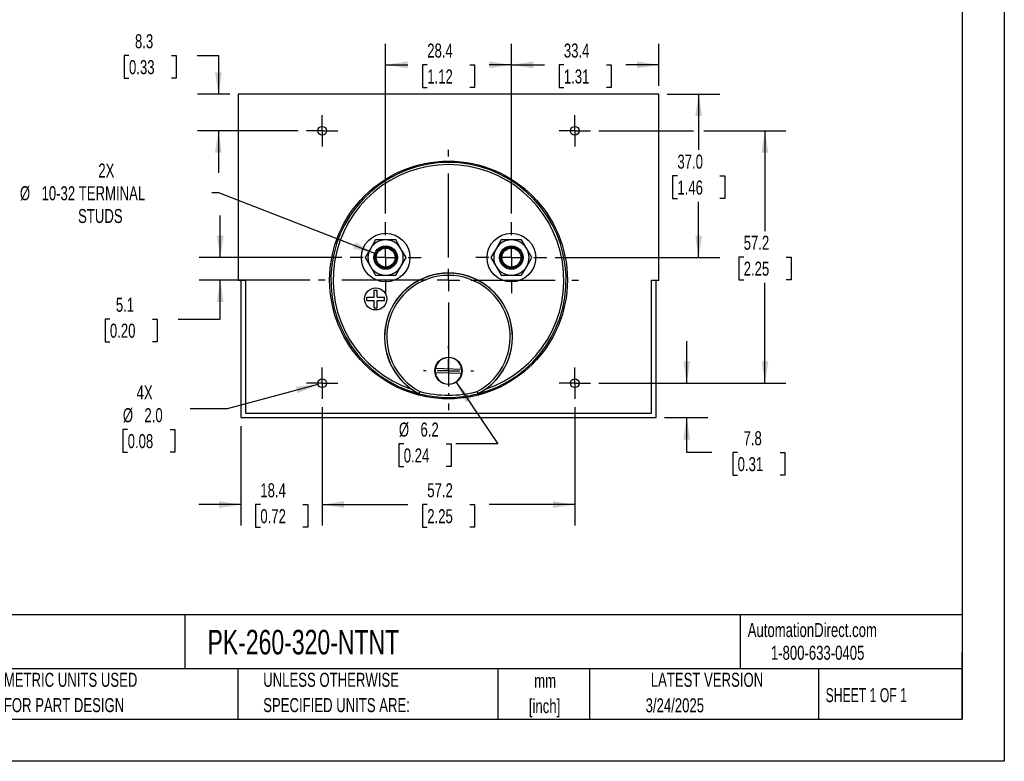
# Model space of a CAD drawing. Header units: millimetres. Extents: x 0 to 419, y 0 to 324.
# Tile 2 of 3: x 196 to 419, y 0 to 168. Entities that reach past the tile are written whole.
import ezdxf

# ---------------------------------------------------------------- set-up
doc = ezdxf.new("R2010")
doc.units = ezdxf.units.MM
doc.header["$LTSCALE"] = 1.5
doc.linetypes.add('CENTERX2', pattern=[20.32, 12.7, -2.54, 2.54, -2.54])
doc.layers.add('CENTER', color=40, linetype='CENTERX2')
doc.layers.add('DIMENSIONS', color=140, linetype='Continuous', lineweight=25)
doc.layers.add('TEXT', color=140, linetype='Continuous', lineweight=25)
doc.styles.add('SLDTEXTSTYLE0', font='TXT', dxfattribs={"width": 0.7})
doc.styles.add('SLDTEXTSTYLE1', font='TXT', dxfattribs={"width": 0.65})
doc.dimstyles.new('SLDDIMSTYLE0', dxfattribs={"dimtxt": 3.237012, "dimasz": 4.953, "dimexe": 0, "dimexo": 0.0625, "dimgap": 0.809253, "dimtad": 0, "dimtih": 1, "dimtoh": 1, "dimrnd": 1e-09, "dimzin": 12, "dimdsep": 46, "dimtxsty": 'SLDTEXTSTYLE0', "dimsah": 1, "dimcen": 0.09, "dimadec": 0, "dimazin": 3, "dimtfac": 1, "dimtofl": 0, "dimtmove": 0, "dimatfit": 3, "dimfxl": 0, "dimfrac": 2, "dimtolj": 1, "dimtzin": 12, "dimarcsym": 0})
doc.dimstyles.new('SLDDIMSTYLE1', dxfattribs={"dimtxt": 3.237012, "dimasz": 4.953, "dimexe": 0, "dimexo": 0.0625, "dimgap": 0.809253, "dimtad": 0, "dimtih": 1, "dimtoh": 1, "dimrnd": 1e-09, "dimzin": 12, "dimdsep": 46, "dimtxsty": 'SLDTEXTSTYLE0', "dimsah": 1, "dimcen": 0.09, "dimadec": 0, "dimazin": 3, "dimtfac": 1, "dimtmove": 0, "dimatfit": 0, "dimfxl": 0, "dimfrac": 2, "dimtolj": 1, "dimtzin": 12, "dimarcsym": 0})
doc.dimstyles.new('SLDDIMSTYLE2', dxfattribs={"dimtxt": 3.237012, "dimasz": 4.953, "dimexe": 0, "dimexo": 0.0625, "dimgap": 0.809253, "dimtad": 0, "dimtih": 1, "dimtoh": 1, "dimrnd": 1e-09, "dimzin": 12, "dimdsep": 46, "dimtxsty": 'SLDTEXTSTYLE0', "dimsah": 1, "dimcen": 0, "dimadec": 0, "dimazin": 3, "dimtfac": 1, "dimtofl": 0, "dimtmove": 0, "dimatfit": 3, "dimfxl": 0, "dimfrac": 2, "dimtolj": 1, "dimtzin": 12, "dimarcsym": 0})
doc.dimstyles.new('SLDDIMSTYLE3', dxfattribs={"dimtxt": 3.237012, "dimasz": 4.953, "dimexe": 0, "dimexo": 0.0625, "dimgap": 0.809253, "dimtad": 0, "dimtih": 1, "dimtoh": 1, "dimrnd": 1e-09, "dimzin": 4, "dimdsep": 46, "dimtxsty": 'SLDTEXTSTYLE0', "dimsah": 1, "dimcen": 0.09, "dimadec": 0, "dimazin": 1, "dimtfac": 1, "dimtofl": 0, "dimtmove": 0, "dimatfit": 3, "dimfxl": 0, "dimfrac": 2, "dimtolj": 1, "dimtzin": 12, "dimarcsym": 0})
doc.dimstyles.new('SLDDIMSTYLE5', dxfattribs={"dimtxt": 3.237012, "dimasz": 4.953, "dimexe": 0, "dimexo": 0.0625, "dimgap": 0.809253, "dimtad": 0, "dimtih": 1, "dimtoh": 1, "dimrnd": 1e-09, "dimzin": 12, "dimdsep": 46, "dimtxsty": 'SLDTEXTSTYLE0', "dimsah": 1, "dimcen": 0, "dimadec": 0, "dimazin": 3, "dimtfac": 1, "dimtofl": 0, "dimtmove": 0, "dimatfit": 3, "dimfxl": 0, "dimfrac": 2, "dimtolj": 1, "dimtzin": 12, "dimarcsym": 0})
doc.dimstyles.new('SLDDIMSTYLE6', dxfattribs={"dimtxt": 3.237012, "dimasz": 4.953, "dimexe": 0, "dimexo": 0.0625, "dimgap": 0.809253, "dimtad": 0, "dimtih": 1, "dimtoh": 1, "dimrnd": 1e-09, "dimzin": 4, "dimdsep": 46, "dimtxsty": 'SLDTEXTSTYLE0', "dimsah": 1, "dimcen": 0, "dimadec": 0, "dimazin": 1, "dimtfac": 1, "dimtofl": 0, "dimtmove": 0, "dimatfit": 3, "dimfxl": 0, "dimfrac": 2, "dimtolj": 1, "dimtzin": 12, "dimarcsym": 0})

# ---------------------------------------------------------------- blocks, each defined once
blk = doc.blocks.new('SW_NOTE_0_1')
at = {"layer": 'TEXT', "color": 0, "linetype": 'CENTERX2', "lineweight": 18, "char_height": 3.175, "attachment_point": 2, "style": 'SLDTEXTSTYLE0'}
for s, insert in [('mm', (4.27, 4.09)), ('[inch]', (4.14, -1.64))]:
    blk.add_mtext(s, dxfattribs=dict(at, insert=insert))
blk = doc.blocks.new('SW_NOTE_0_2')
at = {"layer": 'TEXT', "color": 0, "linetype": 'CENTERX2', "lineweight": 18, "char_height": 3.175, "attachment_point": 1, "style": 'SLDTEXTSTYLE0'}
for s, insert in [('UNLESS OTHERWISE', (0, 4.09)), ('SPECIFIED UNITS ARE:', (0, -1.64))]:
    blk.add_mtext(s, dxfattribs=dict(at, insert=insert))
blk = doc.blocks.new('SW_NOTE_0_6')
at = {"layer": 'TEXT', "color": 0, "linetype": 'CENTERX2', "lineweight": 18, "char_height": 3.175, "attachment_point": 1, "style": 'SLDTEXTSTYLE0'}
for s, insert in [('METRIC UNITS USED', (0, 4.09)), ('FOR PART DESIGN', (0, -1.64))]:
    blk.add_mtext(s, dxfattribs=dict(at, insert=insert))
blk = doc.blocks.new('_D_14')
at = {"layer": 'DIMENSIONS'}
for p, q in [((264.76, 80.14), (264.76, 53.37)), ((246.38, 75.9), (246.38, 53.37)), ((246.38, 58.13), (236.86, 58.13)), ((250.76, 58.13), (249.68, 58.13)), ((249.68, 58.13), (249.68, 52.99)), ((260.38, 58.13), (261.47, 58.13)), ((261.47, 58.13), (261.47, 52.99)), ((264.76, 58.13), (274.29, 58.13)), ((249.68, 52.99), (250.76, 52.99)), ((261.47, 52.99), (260.38, 52.99))]:
    blk.add_line(p, q, dxfattribs=at)
for points in [[(246.38, 58.13), (241.43, 58.89), (241.43, 57.37)], [(264.76, 58.13), (269.72, 57.37), (269.72, 58.89)]]:
    blk.add_solid(points, dxfattribs=at)
at = {"layer": 'DIMENSIONS', "char_height": 3.175, "attachment_point": 1, "style": 'SLDTEXTSTYLE0'}
for s, insert in [('18.4', (250.76, 62.95)), ('0.72', (250.76, 57.08))]:
    blk.add_mtext(s, dxfattribs=dict(at, insert=insert))
blk = doc.blocks.new('_D_15')
at = {"layer": 'DIMENSIONS'}
for p, q in [((264.76, 80.14), (264.76, 53.37)), ((321.91, 80.14), (321.91, 53.37)), ((264.76, 58.13), (284.14, 58.13)), ((288.53, 58.13), (287.44, 58.13)), ((287.44, 58.13), (287.44, 52.99)), ((298.15, 58.13), (299.24, 58.13)), ((299.24, 58.13), (299.24, 52.99)), ((321.91, 58.13), (302.53, 58.13)), ((287.44, 52.99), (288.53, 52.99)), ((299.24, 52.99), (298.15, 52.99))]:
    blk.add_line(p, q, dxfattribs=at)
for points in [[(264.76, 58.13), (269.72, 57.37), (269.72, 58.89)], [(321.91, 58.13), (316.96, 58.89), (316.96, 57.37)]]:
    blk.add_solid(points, dxfattribs=at)
at = {"layer": 'DIMENSIONS', "char_height": 3.175, "attachment_point": 1, "style": 'SLDTEXTSTYLE0'}
for s, insert in [('57.2', (288.53, 62.95)), ('2.25', (288.53, 57.08))]:
    blk.add_mtext(s, dxfattribs=dict(at, insert=insert))
blk = doc.blocks.new('_D_16')
at = {"layer": 'DIMENSIONS'}
for p, q in [((347.24, 85.59), (347.24, 95.11)), ((327.36, 85.59), (352, 85.59)), ((342.2, 77.8), (352, 77.8)), ((347.24, 69.91), (347.24, 77.8)), ((352.92, 69.91), (347.24, 69.91)), ((358.76, 69.91), (357.67, 69.91)), ((357.67, 69.91), (357.67, 64.77)), ((368.38, 69.91), (369.46, 69.91)), ((369.46, 69.91), (369.46, 64.77)), ((357.67, 64.77), (358.76, 64.77)), ((369.46, 64.77), (368.38, 64.77))]:
    blk.add_line(p, q, dxfattribs=at)
for points in [[(347.24, 85.59), (348, 90.54), (346.47, 90.54)], [(347.24, 77.8), (346.47, 72.85), (348, 72.85)]]:
    blk.add_solid(points, dxfattribs=at)
at = {"layer": 'DIMENSIONS', "char_height": 3.175, "attachment_point": 1, "style": 'SLDTEXTSTYLE0'}
for s, insert in [('7.8', (360.1, 74.73)), ('0.31', (358.76, 68.86))]:
    blk.add_mtext(s, dxfattribs=dict(at, insert=insert))
blk = doc.blocks.new('_D_17')
at = {"layer": 'DIMENSIONS'}
for p, q in [((279.11, 123.98), (279.11, 162.43)), ((307.56, 123.98), (307.56, 162.43)), ((279.11, 157.66), (284.14, 157.66)), ((288.53, 157.66), (287.44, 157.66)), ((287.44, 157.66), (287.44, 152.52)), ((298.15, 157.66), (299.24, 157.66)), ((299.24, 157.66), (299.24, 152.52)), ((307.56, 157.66), (302.53, 157.66)), ((287.44, 152.52), (288.53, 152.52)), ((299.24, 152.52), (298.15, 152.52))]:
    blk.add_line(p, q, dxfattribs=at)
for points in [[(279.11, 157.66), (284.07, 156.9), (284.07, 158.43)], [(307.56, 157.66), (302.61, 158.43), (302.61, 156.9)]]:
    blk.add_solid(points, dxfattribs=at)
at = {"layer": 'DIMENSIONS', "char_height": 3.175, "attachment_point": 1, "style": 'SLDTEXTSTYLE0'}
for s, insert in [('28.4', (288.53, 162.48)), ('1.12', (288.53, 156.61))]:
    blk.add_mtext(s, dxfattribs=dict(at, insert=insert))
blk = doc.blocks.new('_D_18')
at = {"layer": 'DIMENSIONS'}
for p, q in [((307.56, 123.98), (307.56, 162.43)), ((340.94, 152.91), (340.94, 162.43)), ((307.56, 157.66), (315.05, 157.66)), ((319.44, 157.66), (318.35, 157.66)), ((318.35, 157.66), (318.35, 152.52)), ((329.06, 157.66), (330.15, 157.66)), ((330.15, 157.66), (330.15, 152.52)), ((340.94, 157.66), (333.45, 157.66)), ((318.35, 152.52), (319.44, 152.52)), ((330.15, 152.52), (329.06, 152.52))]:
    blk.add_line(p, q, dxfattribs=at)
for points in [[(307.56, 157.66), (312.52, 156.9), (312.52, 158.43)], [(340.94, 157.66), (335.99, 158.43), (335.99, 156.9)]]:
    blk.add_solid(points, dxfattribs=at)
at = {"layer": 'DIMENSIONS', "char_height": 3.175, "attachment_point": 1, "style": 'SLDTEXTSTYLE0'}
for s, insert in [('33.4', (319.44, 162.48)), ('1.31', (319.44, 156.61))]:
    blk.add_mtext(s, dxfattribs=dict(at, insert=insert))
blk = doc.blocks.new('_D_19')
at = {"layer": 'DIMENSIONS'}
for p, q in [((221.04, 159.77), (219.96, 159.77)), ((219.96, 159.77), (219.96, 154.62)), ((230.66, 159.77), (231.75, 159.77)), ((231.75, 159.77), (231.75, 154.62)), ((236.5, 159.77), (241.27, 159.77)), ((241.27, 159.77), (241.27, 151.01)), ((219.96, 154.62), (221.04, 154.62)), ((231.75, 154.62), (230.66, 154.62)), ((243.83, 151.01), (236.51, 151.01)), ((259.32, 142.74), (236.51, 142.74)), ((241.27, 142.74), (241.27, 133.21))]:
    blk.add_line(p, q, dxfattribs=at)
for points in [[(241.27, 151.01), (242.03, 155.96), (240.51, 155.96)], [(241.27, 142.74), (240.51, 137.78), (242.03, 137.78)]]:
    blk.add_solid(points, dxfattribs=at)
at = {"layer": 'DIMENSIONS', "char_height": 3.175, "attachment_point": 1, "style": 'SLDTEXTSTYLE0'}
for s, insert in [('8.3', (222.39, 164.59)), ('0.33', (221.04, 158.72))]:
    blk.add_mtext(s, dxfattribs=dict(at, insert=insert))
blk = doc.blocks.new('_D_20')
at = {"layer": 'DIMENSIONS'}
for p, q in [((327.36, 142.74), (348.8, 142.74)), ((351.09, 142.74), (369.7, 142.74)), ((364.94, 142.74), (364.94, 120.03)), ((360.13, 114.16), (359.04, 114.16)), ((359.04, 114.16), (359.04, 109.02)), ((369.75, 114.16), (370.84, 114.16)), ((370.84, 114.16), (370.84, 109.02)), ((359.04, 109.02), (360.13, 109.02)), ((364.94, 85.59), (364.94, 108.29)), ((370.84, 109.02), (369.75, 109.02)), ((327.36, 85.59), (369.7, 85.59))]:
    blk.add_line(p, q, dxfattribs=at)
for points in [[(364.94, 142.74), (364.18, 137.78), (365.7, 137.78)], [(364.94, 85.59), (365.7, 90.54), (364.18, 90.54)]]:
    blk.add_solid(points, dxfattribs=at)
at = {"layer": 'DIMENSIONS', "char_height": 3.175, "attachment_point": 1, "style": 'SLDTEXTSTYLE0'}
for s, insert in [('57.2', (360.13, 118.98)), ('2.25', (360.13, 113.11))]:
    blk.add_mtext(s, dxfattribs=dict(at, insert=insert))
blk = doc.blocks.new('_D_21')
at = {"layer": 'DIMENSIONS'}
for p, q in [((342.84, 151.01), (354.71, 151.01)), ((349.94, 151.01), (349.94, 138.39)), ((345.13, 132.52), (344.05, 132.52)), ((344.05, 132.52), (344.05, 127.38)), ((354.75, 132.52), (355.84, 132.52)), ((355.84, 132.52), (355.84, 127.38)), ((344.05, 127.38), (345.13, 127.38)), ((355.84, 127.38), (354.75, 127.38)), ((349.94, 114.03), (349.94, 126.65)), ((317.51, 114.03), (354.71, 114.03))]:
    blk.add_line(p, q, dxfattribs=at)
for points in [[(349.94, 151.01), (349.18, 146.05), (350.7, 146.05)], [(349.94, 114.03), (350.7, 118.99), (349.18, 118.99)]]:
    blk.add_solid(points, dxfattribs=at)
at = {"layer": 'DIMENSIONS', "char_height": 3.175, "attachment_point": 1, "style": 'SLDTEXTSTYLE0'}
for s, insert in [('37.0', (345.13, 137.34)), ('1.46', (345.13, 131.47))]:
    blk.add_mtext(s, dxfattribs=dict(at, insert=insert))
blk = doc.blocks.new('_D_22')
at = {"layer": 'DIMENSIONS'}
for p, q in [((241.36, 128.66), (239.82, 128.66)), ((276.64, 114.99), (241.36, 128.66))]:
    blk.add_line(p, q, dxfattribs=at)
blk.add_solid([(276.64, 114.99), (272.3, 117.49), (271.75, 116.07)], dxfattribs=at)
at = {"layer": 'DIMENSIONS', "char_height": 3.175, "attachment_point": 1, "style": 'SLDTEXTSTYLE0'}
for s, insert in [('2X', (214.1, 135.32)), ('%%c', (196.36, 130.18)), ('10-32 TERMINAL', (201.25, 130.18)), ('STUDS', (209.52, 125.03))]:
    blk.add_mtext(s, dxfattribs=dict(at, insert=insert))
blk = doc.blocks.new('_D_23')
at = {"layer": 'DIMENSIONS'}
for p, q in [((263.8, 85.33), (243.25, 79.82)), ((243.25, 79.82), (234.92, 79.82)), ((220.74, 75.12), (219.66, 75.12)), ((219.66, 75.12), (219.66, 69.98)), ((230.36, 75.12), (231.45, 75.12)), ((231.45, 75.12), (231.45, 69.98)), ((219.66, 69.98), (220.74, 69.98)), ((231.45, 69.98), (230.36, 69.98))]:
    blk.add_line(p, q, dxfattribs=at)
blk.add_solid([(263.8, 85.33), (258.82, 84.78), (259.21, 83.31)], dxfattribs=at)
at = {"layer": 'DIMENSIONS', "char_height": 3.175, "attachment_point": 1, "style": 'SLDTEXTSTYLE0'}
for s, insert in [('4X', (222.76, 85.08)), ('%%c', (219.65, 79.94)), ('2.0', (224.53, 79.94)), ('0.08', (220.74, 74.07))]:
    blk.add_mtext(s, dxfattribs=dict(at, insert=insert))
blk = doc.blocks.new('_D_24')
at = {"layer": 'DIMENSIONS'}
for p, q in [((295.08, 85.82), (304.53, 71.88)), ((283.21, 71.88), (282.12, 71.88)), ((282.12, 71.88), (282.12, 66.73)), ((292.83, 71.88), (293.92, 71.88)), ((293.92, 71.88), (293.92, 66.73)), ((304.53, 71.88), (295, 71.88)), ((282.12, 66.73), (283.21, 66.73)), ((293.92, 66.73), (292.83, 66.73))]:
    blk.add_line(p, q, dxfattribs=at)
blk.add_solid([(295.08, 85.82), (297.23, 81.29), (298.49, 82.15)], dxfattribs=at)
at = {"layer": 'DIMENSIONS', "char_height": 3.175, "attachment_point": 1, "style": 'SLDTEXTSTYLE0'}
for s, insert in [('%%c', (282.11, 76.69)), ('6.2', (287, 76.69)), ('0.24', (283.21, 70.82))]:
    blk.add_mtext(s, dxfattribs=dict(at, insert=insert))
blk = doc.blocks.new('_D_25')
at = {"layer": 'DIMENSIONS'}
for p, q in [((241.7, 114.03), (241.7, 123.56)), ((269.17, 114.03), (236.94, 114.03)), ((262, 108.95), (236.94, 108.95)), ((241.7, 100.12), (241.7, 108.95)), ((216.72, 100.12), (215.63, 100.12)), ((215.63, 100.12), (215.63, 94.97)), ((226.34, 100.12), (227.43, 100.12)), ((227.43, 100.12), (227.43, 94.97)), ((232.17, 100.12), (241.7, 100.12)), ((215.63, 94.97), (216.72, 94.97)), ((227.43, 94.97), (226.34, 94.97))]:
    blk.add_line(p, q, dxfattribs=at)
for points in [[(241.7, 114.03), (242.46, 118.99), (240.94, 118.99)], [(241.7, 108.95), (240.94, 104), (242.46, 104)]]:
    blk.add_solid(points, dxfattribs=at)
at = {"layer": 'DIMENSIONS', "char_height": 3.175, "attachment_point": 1, "style": 'SLDTEXTSTYLE0'}
for s, insert in [('5.1', (218.07, 104.94)), ('0.20', (216.72, 99.07))]:
    blk.add_mtext(s, dxfattribs=dict(at, insert=insert))
blk = doc.blocks.new('SW_CENTERMARKSYMBOL_1')
at = {"layer": 'CENTER', "color": 0}
for p, q in [((0, 5.08), (0, 8.04)), ((0, 0), (0, 2.54)), ((-5.08, 0), (-8.04, 0)), ((0, 0), (-2.54, 0)), ((0, 0), (0, -2.54)), ((0, 0), (2.54, 0)), ((5.08, 0), (8.04, 0)), ((0, -5.08), (0, -8.04))]:
    blk.add_line(p, q, dxfattribs=at)
blk = doc.blocks.new('SW_CENTERMARKSYMBOL_2')
at = {"layer": 'CENTER', "color": 0}
for p, q in [((0, 5.08), (0, 8.04)), ((0, 0), (0, 2.54)), ((-5.08, 0), (-8.04, 0)), ((0, 0), (-2.54, 0)), ((0, 0), (0, -2.54)), ((0, 0), (2.54, 0)), ((5.08, 0), (8.04, 0)), ((0, -5.08), (0, -8.04))]:
    blk.add_line(p, q, dxfattribs=at)
blk = doc.blocks.new('SW_CENTERMARKSYMBOL_3')
at = {"layer": 'CENTER', "color": 0}
for p, q in [((0, 2.54), (0, 3.54)), ((0, 0), (0, 2.54)), ((-2.54, 0), (-3.54, 0)), ((0, 0), (-2.54, 0)), ((0, 0), (0, -2.54)), ((0, 0), (2.54, 0)), ((2.54, 0), (3.54, 0)), ((0, -2.54), (0, -3.54))]:
    blk.add_line(p, q, dxfattribs=at)
blk = doc.blocks.new('SW_CENTERMARKSYMBOL_4')
at = {"layer": 'CENTER', "color": 0}
for p, q in [((0, 2.54), (0, 3.54)), ((0, 0), (0, 2.54)), ((-2.54, 0), (-3.54, 0)), ((0, 0), (-2.54, 0)), ((0, 0), (0, -2.54)), ((0, 0), (2.54, 0)), ((2.54, 0), (3.54, 0)), ((0, -2.54), (0, -3.54))]:
    blk.add_line(p, q, dxfattribs=at)
blk = doc.blocks.new('SW_CENTERMARKSYMBOL_5')
at = {"layer": 'CENTER', "color": 0}
for p, q in [((0, 2.54), (0, 3.54)), ((0, 0), (0, 2.54)), ((-2.54, 0), (-3.54, 0)), ((0, 0), (-2.54, 0)), ((0, 0), (0, -2.54)), ((0, 0), (2.54, 0)), ((2.54, 0), (3.54, 0)), ((0, -2.54), (0, -3.54))]:
    blk.add_line(p, q, dxfattribs=at)
blk = doc.blocks.new('SW_CENTERMARKSYMBOL_6')
at = {"layer": 'CENTER', "color": 0}
for p, q in [((0, 2.54), (0, 3.54)), ((0, 0), (0, 2.54)), ((-2.54, 0), (-3.54, 0)), ((0, 0), (-2.54, 0)), ((0, 0), (0, -2.54)), ((0, 0), (2.54, 0)), ((2.54, 0), (3.54, 0)), ((0, -2.54), (0, -3.54))]:
    blk.add_line(p, q, dxfattribs=at)
blk = doc.blocks.new('SW_CENTERMARKSYMBOL_7')
at = {"layer": 'CENTER', "color": 0}
for p, q in [((0, 5.08), (0, 29.44)), ((0, 0), (0, 2.54)), ((-5.08, 0), (-29.44, 0)), ((0, 0), (-2.54, 0)), ((0, 0), (0, -2.54)), ((0, 0), (2.54, 0)), ((5.08, 0), (29.44, 0)), ((0, -5.08), (0, -29.44))]:
    blk.add_line(p, q, dxfattribs=at)
blk = doc.blocks.new('SW_CENTERMARKSYMBOL_8')
at = {"layer": 'CENTER', "color": 0}
for p, q in [((0, 5.08), (0, 5.64)), ((0, 0), (0, 2.54)), ((-5.08, 0), (-5.64, 0)), ((0, 0), (-2.54, 0)), ((0, 0), (0, -2.54)), ((0, 0), (2.54, 0)), ((5.08, 0), (5.64, 0)), ((0, -5.08), (0, -5.64))]:
    blk.add_line(p, q, dxfattribs=at)

msp = doc.modelspace()

# ---------------------------------------------------------------- linework, layer by layer
at = {"color": 7, "linetype": 'Continuous'}
for p, q in [((419.104, 323.854), (419.104, 0.004)), ((419.104, 0.004), (0.004, 0.004))]:
    msp.add_line(p, q, dxfattribs=at)
for p, q in [((245.739, 151.005), (245.739, 108.805)), ((340.939, 151.005), (245.739, 151.005)), ((340.939, 108.805), (340.939, 151.005)), ((275.65, 116.034), (274.496, 114.034)), ((276.805, 118.034), (275.65, 116.034)), ((279.115, 118.034), (276.805, 118.034)), ((281.424, 118.034), (279.115, 118.034)), ((282.579, 116.034), (281.424, 118.034)), ((283.733, 114.034), (282.579, 116.034)), ((304.098, 116.034), (302.944, 114.034)), ((305.253, 118.034), (304.098, 116.034)), ((307.563, 118.034), (305.253, 118.034)), ((309.872, 118.034), (307.563, 118.034)), ((311.027, 116.034), (309.872, 118.034)), ((312.181, 114.034), (311.027, 116.034)), ((274.496, 114.034), (275.65, 112.034)), ((282.579, 112.034), (283.733, 114.034)), ((302.944, 114.034), (304.098, 112.034)), ((311.027, 112.034), (312.181, 114.034)), ((275.65, 112.034), (276.805, 110.034)), ((281.424, 110.034), (282.579, 112.034)), ((304.098, 112.034), (305.253, 110.034)), ((309.872, 110.034), (311.027, 112.034)), ((276.805, 110.034), (279.115, 110.034)), ((279.115, 110.034), (281.424, 110.034)), ((305.253, 110.034), (307.563, 110.034)), ((307.563, 110.034), (309.872, 110.034)), ((247.439, 108.805), (245.739, 108.805)), ((246.384, 108.805), (246.384, 77.801)), ((247.439, 108.805), (247.439, 78.805)), ((340.939, 108.805), (339.239, 108.805)), ((339.239, 78.805), (339.239, 108.805)), ((340.293, 77.801), (340.293, 108.805)), ((274.865, 104.334), (274.865, 105.034)), ((274.865, 105.034), (276.515, 105.034)), ((276.515, 105.034), (276.515, 106.684)), ((276.515, 106.684), (277.215, 106.684)), ((277.215, 105.034), (277.215, 106.684)), ((277.215, 105.034), (278.865, 105.034)), ((278.865, 104.334), (278.865, 105.034)), ((274.865, 104.334), (276.515, 104.334)), ((276.515, 102.684), (276.515, 104.334)), ((276.515, 102.684), (277.215, 102.684)), ((277.215, 104.334), (278.865, 104.334)), ((277.215, 102.684), (277.215, 104.334)), ((296.283, 87.808), (290.369, 87.961)), ((290.394, 88.96), (296.309, 88.808)), ((286.653, 83.236), (286.641, 83.204)), ((286.641, 83.204), (286.694, 83.183)), ((286.706, 83.216), (286.694, 83.183)), ((299.984, 83.183), (299.971, 83.216)), ((299.984, 83.183), (300.036, 83.204)), ((300.036, 83.204), (300.024, 83.236)), ((247.439, 78.805), (339.239, 78.805)), ((246.384, 77.801), (340.293, 77.801))]:
    msp.add_line(p, q)
for centre, radius in [((264.764, 142.736), 1), ((321.914, 142.736), 1), ((293.339, 108.954), 26.898), ((279.115, 114.034), 5.5), ((307.563, 114.034), 5.5), ((279.115, 114.034), 2.65), ((279.115, 114.034), 2.4), ((279.115, 114.034), 2.15), ((307.563, 114.034), 2.65), ((307.563, 114.034), 2.4), ((307.563, 114.034), 2.15), ((276.865, 104.684), 2.5), ((293.339, 88.384), 3.1), ((264.764, 85.586), 1), ((321.914, 85.586), 1)]:
    msp.add_circle(centre, radius)
for centre, radius, start, end in [((293.339, 108.954), 26.614, 284.45849, 255.54151), ((293.339, 108.954), 26.114, 288.62009, 251.37991), ((279.115, 114.034), 4, 150, 210), ((279.115, 114.034), 4, 90, 150), ((279.115, 114.034), 4, 30, 90), ((279.115, 114.034), 4, 330, 30), ((307.563, 114.034), 4, 150, 210), ((307.563, 114.034), 4, 90, 150), ((307.563, 114.034), 4, 30, 90), ((307.563, 114.034), 4, 330, 30), ((279.115, 114.034), 4, 210, 270), ((279.115, 114.034), 4, 270, 330), ((307.563, 114.034), 4, 210, 270), ((307.563, 114.034), 4, 270, 330), ((293.339, 96.052), 14.486, 305.14162, 234.85838), ((293.339, 96.052), 14.455, 297.54874, 242.45126), ((293.339, 96.052), 13.955, 297.66635, 242.33365), ((293.339, 88.384), 3, 8.11511, 168.92697), ((293.339, 88.384), 3, 168.92697, 188.11511), ((293.339, 88.384), 3, 188.11511, 348.92697), ((293.339, 88.384), 3, 348.92697, 8.11511), ((293.841, 96.821), 15.403, 234.9769, 242.13272), ((327.292, 65.188), 44.466, 155.40743, 156.05277), ((286.769, 83.458), 0.25, 242.45176, 255.54975), ((236, 99.702), 53.319, 341.98873, 342.52691), ((293.339, 108.954), 26.579, 255.55022, 284.44978), ((293.339, 108.941), 26.067, 255.60627, 284.39373), ((350.677, 99.702), 53.319, 197.47309, 198.01127), ((259.386, 65.188), 44.466, 23.94723, 24.59257), ((299.909, 83.458), 0.25, 284.45028, 297.54819), ((292.789, 96.899), 15.495, 297.8885, 305.00188)]:
    msp.add_arc(centre, radius, start, end)
at = {"layer": 'TEXT'}
for p, q in [((409.575, 314.325), (409.575, 9.525)), ((409.575, 33.189), (9.525, 33.189)), ((233.638, 33.189), (233.638, 20.955)), ((359.363, 33.189), (359.363, 20.955)), ((409.575, 9.525), (409.575, 24.765)), ((409.575, 20.955), (9.525, 20.955)), ((245.67, 20.955), (245.67, 9.525)), ((304.536, 20.955), (304.536, 9.525)), ((325.218, 20.955), (325.218, 9.525)), ((377.023, 20.955), (377.023, 9.525)), ((9.525, 9.525), (409.575, 9.525))]:
    msp.add_line(p, q, dxfattribs=at)

# ---------------------------------------------------------------- block references
at = {"layer": 'CENTER'}
for name, p in [('SW_CENTERMARKSYMBOL_3', (264.764, 142.736)), ('SW_CENTERMARKSYMBOL_4', (321.914, 142.736)), ('SW_CENTERMARKSYMBOL_7', (293.339, 108.954)), ('SW_CENTERMARKSYMBOL_1', (279.115, 114.034)), ('SW_CENTERMARKSYMBOL_2', (307.563, 114.034)), ('SW_CENTERMARKSYMBOL_8', (293.339, 88.384)), ('SW_CENTERMARKSYMBOL_6', (264.764, 85.586)), ('SW_CENTERMARKSYMBOL_5', (321.914, 85.586))]:
    msp.add_blockref(name, p, dxfattribs=at)
at = {"layer": 'TEXT', "linetype": 'CENTERX2', "lineweight": 18}
for name, p in [('SW_NOTE_0_6', (192.718, 15.953)), ('SW_NOTE_0_2', (251.412, 15.953)), ('SW_NOTE_0_1', (310.929, 15.729))]:
    msp.add_blockref(name, p, dxfattribs=at)

# ---------------------------------------------------------------- texts
for s, insert, char_height, attachment_point, style in [('AutomationDirect.com', (361.042, 31.315), 3.175, 1, 'SLDTEXTSTYLE0'), ('PK-260-320-NTNT', (238.812, 29.764), 5.55625, 1, 'SLDTEXTSTYLE0'), ('1-800-633-0405', (366.287, 26.156), 3.175, 1, 'SLDTEXTSTYLE0'), ('LATEST VERSION', (351.828, 20.046), 3.175, 2, 'SLDTEXTSTYLE0'), ('SHEET 1 OF 1', (378.662, 16.577), 3.175, 1, 'SLDTEXTSTYLE1'), ('3/24/2025', (344.552, 14.267), 3.175, 2, 'SLDTEXTSTYLE0')]:
    msp.add_mtext(s, dxfattribs=dict(at, insert=insert, char_height=char_height, attachment_point=attachment_point, style=style))

# ---------------------------------------------------------------- dimensions: what is measured, and where the dimension line sits
at = {"layer": 'DIMENSIONS'}
for base, p1, p2, dimstyle, picture, middle in [((241.269, 151.005), (261.224, 142.736), (245.739, 151.005), 'SLDDIMSTYLE1', '_D_19', (241.269, 159.768)), ((349.943, 151.005), (315.603, 114.034), (340.939, 151.005), 'SLDDIMSTYLE3', '_D_21', (349.943, 132.52)), ((364.939, 85.586), (325.454, 142.736), (325.454, 85.586), 'SLDDIMSTYLE0', '_D_20', (364.939, 114.161)), ((241.7, 114.034), (263.901, 108.954), (271.075, 114.034), 'SLDDIMSTYLE1', '_D_25', (241.7, 100.119)), ((347.2359, 77.8005), (325.4536, 85.5862), (340.2933, 77.8005), 'SLDDIMSTYLE1', '_D_16', (347.2359, 69.9099))]:
    dim = msp.add_linear_dim(base=base, p1=p1, p2=p2, angle=90, dimstyle=dimstyle, dxfattribs=at)
    dim.commit()
    dim.dimension.update_dxf_attribs({"geometry": picture, "text_midpoint": middle, "dimtype": 160})
for base, p1, p2, dimstyle, picture, middle in [((307.563, 157.664), (279.115, 122.074), (307.563, 122.074), 'SLDDIMSTYLE0', '_D_17', (293.339, 157.664)), ((340.939, 157.664), (307.563, 122.074), (340.939, 151.005), 'SLDDIMSTYLE0', '_D_18', (324.251, 157.664)), ((246.384, 58.132), (264.764, 82.046), (246.384, 77.801), 'SLDDIMSTYLE1', '_D_14', (255.574, 58.132)), ((321.914, 58.132), (264.764, 82.046), (321.914, 82.046), 'SLDDIMSTYLE0', '_D_15', (293.339, 58.132))]:
    dim = msp.add_linear_dim(base=base, p1=p1, p2=p2, dimstyle=dimstyle, dxfattribs=at)
    dim.commit()
    dim.dimension.update_dxf_attribs({"geometry": picture, "text_midpoint": middle, "dimtype": 160})
dim = msp.add_diameter_dim_2p(p1=(281.586, 113.077), p2=(276.643, 114.991), text='2X\\P%%c10-32 TERMINAL\\PSTUDS', dimstyle='SLDDIMSTYLE5', override={"dimpost": '<>'}, dxfattribs=at)
dim.commit()
dim.dimension.update_dxf_attribs({"geometry": '_D_22', "text_midpoint": (216.896, 128.657), "dimtype": 163})
dim = msp.add_diameter_dim_2p(p1=(291.599, 90.95), p2=(295.078, 85.818), dimstyle='SLDDIMSTYLE2', dxfattribs=at)
dim.commit()
dim.dimension.update_dxf_attribs({"geometry": '_D_24', "text_midpoint": (288.02, 71.875), "dimtype": 163})
dim = msp.add_diameter_dim_2p(p1=(265.73, 85.845), p2=(263.798, 85.327), text='4X\\P<>', dimstyle='SLDDIMSTYLE6', dxfattribs=at)
dim.commit()
dim.dimension.update_dxf_attribs({"geometry": '_D_23', "text_midpoint": (225.554, 77.694), "dimtype": 163})

doc.saveas('drawing.dxf')
